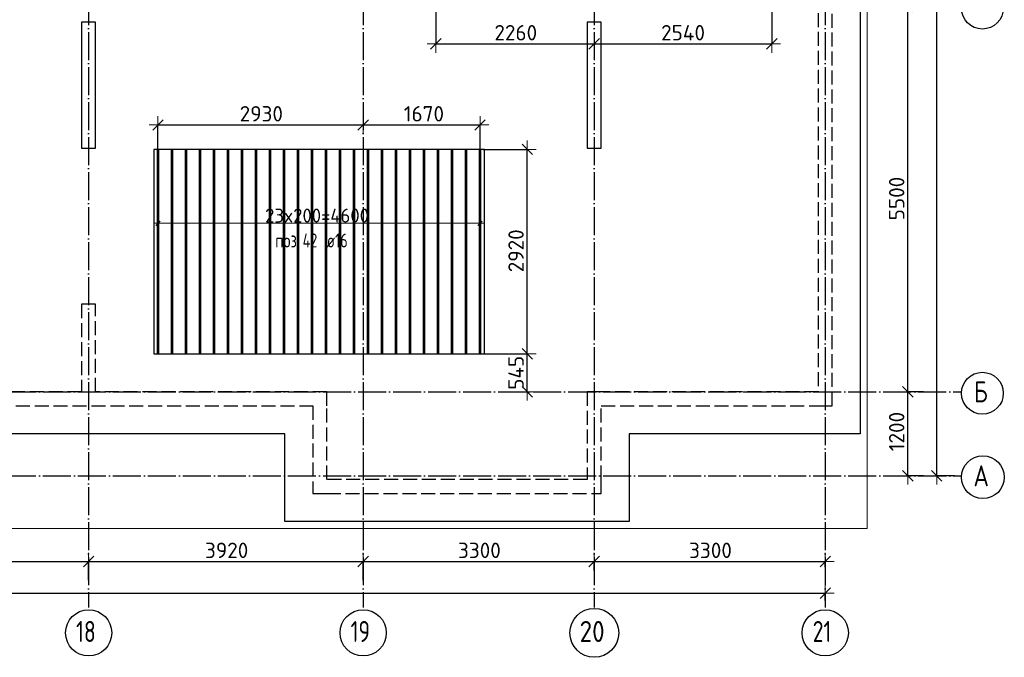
# Model space of a CAD drawing. Header units: millimetres. Extents: x 13527 to 139154, y -122592 to 61893.
# Tile 4 of 129: x 105875 to 119937, y -122592 to -113485. Entities that reach past the tile are written whole.
import ezdxf

# ---------------------------------------------------------------- set-up
doc = ezdxf.new("R2010")
doc.units = ezdxf.units.MM
doc.header["$PDMODE"] = 65
for name, pattern in [('______11', [500, 400, -50, 0, -50]), ('______2', [270, 200, -70]), ('______5', [1100, 800, -100, 100, -100])]:
    doc.linetypes.add(name, pattern=pattern)
for name, color, linetype, lineweight in [('Standard', 7, 'Continuous', 25), ('Колонна (1)', 7, 'Continuous', 35), ('Размерная линия_ общее', 7, 'Continuous', 13), ('Стена_ общее', 7, 'Continuous', 35), ('Фундамент_ общее', 7, 'Continuous', 35)]:
    doc.layers.add(name, color=color, linetype=linetype, lineweight=lineweight)
doc.layers.add('Арм.стержн.Доп. Арм. верхн.зоны У', color=7, linetype='Continuous', lineweight=35, true_color=0x739641)
doc.layers.add('Осевая линия_ общее', color=7, linetype='______5', lineweight=13, true_color=0xa0a0a0)
doc.styles.add('ISOCPEUR', font='ISOCPEUR')
doc.dimstyles.new('DIMSTYLE_16', dxfattribs={"dimtxt": 220, "dimasz": 250, "dimexe": 0, "dimexo": 0, "dimgap": 110, "dimtad": 2, "dimdec": 0, "dimrnd": 1, "dimzin": 12, "dimdsep": 46, "dimtxsty": 'ISOCPEUR', "dimblk1": 'ALL_ML_STRICH', "dimblk2": 'ALL_ML_STRICH', "dimsah": 1, "dimcen": 0, "dimclrd": 7, "dimclre": 256, "dimclrt": 7, "dimadec": 0, "dimazin": 0, "dimtfac": 1, "dimtdec": 0, "dimtix": 1, "dimtmove": 2, "dimatfit": 3, "dimfxl": 0, "dimtzin": 0, "dimlwd": 0, "dimlwe": -3, "dimarcsym": 0})
doc.dimstyles.new('DIMSTYLE_3', dxfattribs={"dimtxt": 220, "dimasz": 250, "dimexe": 0, "dimexo": 0, "dimgap": 110, "dimtad": 2, "dimdec": 0, "dimrnd": 5, "dimzin": 12, "dimdsep": 46, "dimtxsty": 'ISOCPEUR', "dimblk1": 'ALL_ML_STRICH', "dimblk2": 'ALL_ML_STRICH', "dimsah": 1, "dimcen": 0, "dimclrd": 7, "dimclre": 256, "dimclrt": 7, "dimadec": 0, "dimazin": 0, "dimtfac": 1, "dimtdec": 0, "dimtix": 1, "dimtmove": 2, "dimatfit": 3, "dimfxl": 0, "dimtvp": 1.2, "dimtzin": 0, "dimlwd": 0, "dimlwe": -3, "dimarcsym": 0})
doc.dimstyles.new('DIMSTYLE_5', dxfattribs={"dimtxt": 220, "dimasz": 250, "dimexe": 0, "dimexo": 0, "dimgap": 110, "dimtad": 2, "dimdec": 0, "dimrnd": 5, "dimzin": 12, "dimdsep": 46, "dimtxsty": 'ISOCPEUR', "dimblk1": 'ALL_ML_STRICH', "dimblk2": 'ALL_ML_STRICH', "dimsah": 1, "dimcen": 0, "dimclrd": 7, "dimclre": 256, "dimclrt": 7, "dimadec": 0, "dimazin": 0, "dimtfac": 1, "dimtdec": 0, "dimtix": 1, "dimtmove": 2, "dimatfit": 3, "dimfxl": 0, "dimtzin": 0, "dimlwd": 0, "dimlwe": -3, "dimarcsym": 0})

# ---------------------------------------------------------------- blocks, each defined once
blk = doc.blocks.new('СЛОЖНЫЙ_ОБЪЕКТ_5')
at = {"layer": 'Колонна (1)', "color": 9, "lineweight": -3, "true_color": 0xc7c7c7, "transparency": 33554687}
for p, q in [((106760, -113520), (106760, -115320)), ((106960, -113520), (106760, -113520)), ((106960, -115320), (106960, -113520)), ((113980, -113520), (113980, -115320)), ((114180, -113520), (113980, -113520)), ((114180, -115320), (114180, -113520)), ((106760, -115320), (106960, -115320)), ((113980, -115320), (114180, -115320))]:
    blk.add_line(p, q, dxfattribs=at)
at = {"layer": 'Стена_ общее', "color": 9, "linetype": '______2', "lineweight": -3, "true_color": 0xc7c7c7, "transparency": 33554687}
for p, q in [((117480, -119000), (117480, -105900)), ((117280, -106100), (117280, -118800)), ((106760, -117550), (106760, -118800)), ((106960, -117550), (106760, -117550)), ((106960, -118800), (106960, -117550)), ((106760, -118800), (103660, -118800)), ((110260, -118800), (106960, -118800)), ((110260, -119000), (110260, -118800)), ((113980, -118800), (113980, -120050)), ((114180, -118800), (113980, -118800)), ((117280, -118800), (114180, -118800)), ((103660, -119000), (110060, -119000)), ((110060, -119000), (110060, -120250)), ((110260, -120050), (110260, -119000)), ((114180, -120050), (114180, -119000)), ((114180, -119000), (117280, -119000)), ((117280, -119000), (117480, -119000)), ((113980, -120050), (110260, -120050)), ((114180, -120250), (114180, -120050)), ((110060, -120250), (110260, -120250)), ((110260, -120250), (114180, -120250))]:
    blk.add_line(p, q, dxfattribs=at)
blk = doc.blocks.new('ALL_ML_STRICH')
at = {"color": 0, "linetype": 'ByBlock', "lineweight": -2}
for p, q in [((-1, 0), (0.5, 0)), ((-0.3, -0.3), (0.3, 0.3)), ((0, -0.5), (0, 0.5))]:
    blk.add_line(p, q, dxfattribs=at)
blk = doc.blocks.new('*D385')
at = {"layer": 'DEFPOINTS', "color": 7, "linetype": 'Continuous', "lineweight": 13, "transparency": 33554687}
for p in [(110780, -114834), (107850, -114989), (107850, -115551)]:
    blk.add_point(p, dxfattribs=at)
at = {"layer": 'Размерная линия_ общее', "color": 253, "linetype": 'Continuous', "lineweight": -2, "true_color": 0xa0a0a0, "transparency": 33554687}
for p, q in [((107850, -115451), (107850, -114989)), ((110780, -114989), (110780, -114989))]:
    blk.add_line(p, q, dxfattribs=at)
at = {"layer": 'Размерная линия_ общее', "color": 7, "linetype": 'Continuous', "lineweight": -2, "transparency": 33554687}
blk.add_line((107850, -114989), (110780, -114989), dxfattribs=at)
at = {"layer": 'Размерная линия_ общее', "color": 7, "linetype": 'Continuous', "lineweight": 13, "transparency": 33554687, "xscale": 250, "yscale": 250, "zscale": 250, "rotation": 180}
blk.add_blockref('ALL_ML_STRICH', (107850, -114989), dxfattribs=at)
at = {"layer": 'Размерная линия_ общее', "color": 7, "linetype": 'Continuous', "lineweight": 13, "transparency": 33554687, "xscale": 250, "yscale": 250, "zscale": 250}
blk.add_blockref('ALL_ML_STRICH', (110780, -114989), dxfattribs=at)
at = {"layer": 'Размерная линия_ общее', "color": 7, "linetype": 'Continuous', "lineweight": 13, "transparency": 33554687, "insert": (109326, -114829), "char_height": 220, "width": 880, "attachment_point": 5, "style": 'ISOCPEUR'}
blk.add_mtext('\\A1;{2930}', dxfattribs=at)
blk = doc.blocks.new('*D386')
at = {"layer": 'DEFPOINTS', "color": 7, "linetype": 'Continuous', "lineweight": 13, "transparency": 33554687}
for p in [(110780, -114834), (110780, -114989), (112450, -115450)]:
    blk.add_point(p, dxfattribs=at)
at = {"layer": 'Размерная линия_ общее', "color": 253, "linetype": 'Continuous', "lineweight": -2, "true_color": 0xa0a0a0, "transparency": 33554687}
for p, q in [((110780, -114989), (110780, -114989)), ((112450, -115350), (112450, -114989))]:
    blk.add_line(p, q, dxfattribs=at)
at = {"layer": 'Размерная линия_ общее', "color": 7, "linetype": 'Continuous', "lineweight": -2, "transparency": 33554687}
blk.add_line((110780, -114989), (112450, -114989), dxfattribs=at)
at = {"layer": 'Размерная линия_ общее', "color": 7, "linetype": 'Continuous', "lineweight": 13, "transparency": 33554687, "xscale": 250, "yscale": 250, "zscale": 250, "rotation": 180}
blk.add_blockref('ALL_ML_STRICH', (110780, -114989), dxfattribs=at)
at = {"layer": 'Размерная линия_ общее', "color": 7, "linetype": 'Continuous', "lineweight": 13, "transparency": 33554687, "xscale": 250, "yscale": 250, "zscale": 250}
blk.add_blockref('ALL_ML_STRICH', (112450, -114989), dxfattribs=at)
at = {"layer": 'Размерная линия_ общее', "color": 7, "linetype": 'Continuous', "lineweight": 13, "transparency": 33554687, "insert": (111648, -114829), "char_height": 220, "width": 880, "attachment_point": 5, "style": 'ISOCPEUR'}
blk.add_mtext('\\A1;{1670}', dxfattribs=at)
blk = doc.blocks.new('*D387')
at = {"layer": 'DEFPOINTS', "color": 7, "linetype": 'Continuous', "lineweight": 13, "transparency": 33554687}
for p in [(112368, -118257), (112898, -118800), (113124, -118800)]:
    blk.add_point(p, dxfattribs=at)
at = {"layer": 'Размерная линия_ общее', "color": 253, "linetype": 'Continuous', "lineweight": -2, "true_color": 0xa0a0a0, "transparency": 33554687}
for p, q in [((112468, -118257), (113124, -118257)), ((113124, -118800), (113124, -118800))]:
    blk.add_line(p, q, dxfattribs=at)
at = {"layer": 'Размерная линия_ общее', "color": 7, "linetype": 'Continuous', "lineweight": -2, "transparency": 33554687}
blk.add_line((113124, -118800), (113124, -118257), dxfattribs=at)
at = {"layer": 'Размерная линия_ общее', "color": 7, "linetype": 'Continuous', "lineweight": 13, "transparency": 33554687, "xscale": 250, "yscale": 250, "zscale": 250}
for p, rotation in [((113124, -118257), 90), ((113124, -118800), 270)]:
    blk.add_blockref('ALL_ML_STRICH', p, dxfattribs=dict(at, rotation=rotation))
at = {"layer": 'Размерная линия_ общее', "color": 7, "linetype": 'Continuous', "lineweight": 13, "transparency": 33554687, "insert": (112964, -118528), "char_height": 220, "width": 660, "attachment_point": 5, "rotation": 90, "style": 'ISOCPEUR'}
blk.add_mtext('\\A1;{545}', dxfattribs=at)
blk = doc.blocks.new('*D388')
at = {"layer": 'DEFPOINTS', "color": 7, "linetype": 'Continuous', "lineweight": 13, "transparency": 33554687}
for p in [(112394, -115337), (112368, -118257), (113124, -118257)]:
    blk.add_point(p, dxfattribs=at)
at = {"layer": 'Размерная линия_ общее', "color": 253, "linetype": 'Continuous', "lineweight": -2, "true_color": 0xa0a0a0, "transparency": 33554687}
for p, q in [((112494, -115337), (113124, -115337)), ((112468, -118257), (113124, -118257))]:
    blk.add_line(p, q, dxfattribs=at)
at = {"layer": 'Размерная линия_ общее', "color": 7, "linetype": 'Continuous', "lineweight": -2, "transparency": 33554687}
blk.add_line((113124, -118257), (113124, -115337), dxfattribs=at)
at = {"layer": 'Размерная линия_ общее', "color": 7, "linetype": 'Continuous', "lineweight": 13, "transparency": 33554687, "xscale": 250, "yscale": 250, "zscale": 250}
for p, rotation in [((113124, -115337), 90), ((113124, -118257), 270)]:
    blk.add_blockref('ALL_ML_STRICH', p, dxfattribs=dict(at, rotation=rotation))
at = {"layer": 'Размерная линия_ общее', "color": 7, "linetype": 'Continuous', "lineweight": 13, "transparency": 33554687, "insert": (112964, -116786), "char_height": 220, "width": 880, "attachment_point": 5, "rotation": 90, "style": 'ISOCPEUR'}
blk.add_mtext('\\A1;{2920}', dxfattribs=at)
blk = doc.blocks.new('*D393')
at = {"layer": 'DEFPOINTS', "color": 7, "linetype": 'Continuous', "lineweight": 13, "transparency": 33554687}
for p in [(111818, -113205), (111818, -113831), (114080, -114213)]:
    blk.add_point(p, dxfattribs=at)
at = {"layer": 'Размерная линия_ общее', "color": 253, "linetype": 'Continuous', "lineweight": -2, "true_color": 0xa0a0a0, "transparency": 33554687}
for p, q in [((111818, -113305), (111818, -113831)), ((114080, -113831), (114080, -113831))]:
    blk.add_line(p, q, dxfattribs=at)
at = {"layer": 'Размерная линия_ общее', "color": 7, "linetype": 'Continuous', "lineweight": -2, "transparency": 33554687}
blk.add_line((111818, -113831), (114080, -113831), dxfattribs=at)
at = {"layer": 'Размерная линия_ общее', "color": 7, "linetype": 'Continuous', "lineweight": 13, "transparency": 33554687, "xscale": 250, "yscale": 250, "zscale": 250, "rotation": 180}
blk.add_blockref('ALL_ML_STRICH', (111818, -113831), dxfattribs=at)
at = {"layer": 'Размерная линия_ общее', "color": 7, "linetype": 'Continuous', "lineweight": 13, "transparency": 33554687, "xscale": 250, "yscale": 250, "zscale": 250}
blk.add_blockref('ALL_ML_STRICH', (114080, -113831), dxfattribs=at)
at = {"layer": 'Размерная линия_ общее', "color": 7, "linetype": 'Continuous', "lineweight": 13, "transparency": 33554687, "insert": (112960, -113671), "char_height": 220, "width": 880, "attachment_point": 5, "style": 'ISOCPEUR'}
blk.add_mtext('\\A1;{2260}', dxfattribs=at)
blk = doc.blocks.new('*D394')
at = {"layer": 'DEFPOINTS', "color": 7, "linetype": 'Continuous', "lineweight": 13, "transparency": 33554687}
for p in [(116618, -113159), (114080, -113831), (114080, -114213)]:
    blk.add_point(p, dxfattribs=at)
at = {"layer": 'Размерная линия_ общее', "color": 253, "linetype": 'Continuous', "lineweight": -2, "true_color": 0xa0a0a0, "transparency": 33554687}
for p, q in [((116618, -113259), (116618, -113831)), ((114080, -113831), (114080, -113831))]:
    blk.add_line(p, q, dxfattribs=at)
at = {"layer": 'Размерная линия_ общее', "color": 7, "linetype": 'Continuous', "lineweight": -2, "transparency": 33554687}
blk.add_line((114080, -113831), (116618, -113831), dxfattribs=at)
at = {"layer": 'Размерная линия_ общее', "color": 7, "linetype": 'Continuous', "lineweight": 13, "transparency": 33554687, "xscale": 250, "yscale": 250, "zscale": 250, "rotation": 180}
blk.add_blockref('ALL_ML_STRICH', (114080, -113831), dxfattribs=at)
at = {"layer": 'Размерная линия_ общее', "color": 7, "linetype": 'Continuous', "lineweight": 13, "transparency": 33554687, "xscale": 250, "yscale": 250, "zscale": 250}
blk.add_blockref('ALL_ML_STRICH', (116618, -113831), dxfattribs=at)
at = {"layer": 'Размерная линия_ общее', "color": 7, "linetype": 'Continuous', "lineweight": 13, "transparency": 33554687, "insert": (115349, -113671), "char_height": 220, "width": 880, "attachment_point": 5, "style": 'ISOCPEUR'}
blk.add_mtext('\\A1;{2540}', dxfattribs=at)
blk = doc.blocks.new('*D634')
at = {"layer": 'DEFPOINTS', "color": 7, "linetype": 'Continuous', "lineweight": 13, "transparency": 33554687}
for p in [(75300, -121676), (75300, -121789), (117380, -121878)]:
    blk.add_point(p, dxfattribs=at)
at = {"layer": 'Размерная линия_ общее', "color": 253, "linetype": 'Continuous', "lineweight": -2, "true_color": 0xa0a0a0, "transparency": 33554687}
for p, q in [((75300, -121689), (75300, -121676)), ((117380, -121778), (117380, -121676))]:
    blk.add_line(p, q, dxfattribs=at)
at = {"layer": 'Размерная линия_ общее', "color": 7, "linetype": 'Continuous', "lineweight": -2, "transparency": 33554687}
blk.add_line((75300, -121676), (117380, -121676), dxfattribs=at)
at = {"layer": 'Размерная линия_ общее', "color": 7, "linetype": 'Continuous', "lineweight": 13, "transparency": 33554687, "xscale": 250, "yscale": 250, "zscale": 250, "rotation": 180}
blk.add_blockref('ALL_ML_STRICH', (75300, -121676), dxfattribs=at)
at = {"layer": 'Размерная линия_ общее', "color": 7, "linetype": 'Continuous', "lineweight": 13, "transparency": 33554687, "xscale": 250, "yscale": 250, "zscale": 250}
blk.add_blockref('ALL_ML_STRICH', (117380, -121676), dxfattribs=at)
at = {"layer": 'Размерная линия_ общее', "color": 7, "linetype": 'Continuous', "lineweight": 13, "transparency": 33554687, "insert": (96340, -121516), "char_height": 220, "width": 1100, "attachment_point": 5, "style": 'ISOCPEUR'}
blk.add_mtext('\\A1;{42080}', dxfattribs=at)
blk = doc.blocks.new('*D643')
at = {"layer": 'DEFPOINTS', "color": 7, "linetype": 'Continuous', "lineweight": 13, "transparency": 33554687}
for p in [(102940, -121224), (102940, -121508), (106860, -121508)]:
    blk.add_point(p, dxfattribs=at)
at = {"layer": 'Размерная линия_ общее', "color": 253, "linetype": 'Continuous', "lineweight": -2, "true_color": 0xa0a0a0, "transparency": 33554687}
for p, q in [((102940, -121488), (102940, -121224)), ((106860, -121488), (106860, -121224))]:
    blk.add_line(p, q, dxfattribs=at)
at = {"layer": 'Размерная линия_ общее', "color": 7, "linetype": 'Continuous', "lineweight": -2, "transparency": 33554687}
blk.add_line((102940, -121224), (106860, -121224), dxfattribs=at)
at = {"layer": 'Размерная линия_ общее', "color": 7, "linetype": 'Continuous', "lineweight": 13, "transparency": 33554687, "xscale": 250, "yscale": 250, "zscale": 250, "rotation": 180}
blk.add_blockref('ALL_ML_STRICH', (102940, -121224), dxfattribs=at)
at = {"layer": 'Размерная линия_ общее', "color": 7, "linetype": 'Continuous', "lineweight": 13, "transparency": 33554687, "xscale": 250, "yscale": 250, "zscale": 250}
blk.add_blockref('ALL_ML_STRICH', (106860, -121224), dxfattribs=at)
at = {"layer": 'Размерная линия_ общее', "color": 7, "linetype": 'Continuous', "lineweight": 13, "transparency": 33554687, "insert": (104911, -121064), "char_height": 220, "width": 880, "attachment_point": 5, "style": 'ISOCPEUR'}
blk.add_mtext('\\A1;{3920}', dxfattribs=at)
blk = doc.blocks.new('*D644')
at = {"layer": 'DEFPOINTS', "color": 7, "linetype": 'Continuous', "lineweight": 13, "transparency": 33554687}
for p in [(106860, -121224), (106860, -121508), (110780, -121508)]:
    blk.add_point(p, dxfattribs=at)
at = {"layer": 'Размерная линия_ общее', "color": 253, "linetype": 'Continuous', "lineweight": -2, "true_color": 0xa0a0a0, "transparency": 33554687}
for p, q in [((106860, -121488), (106860, -121224)), ((110780, -121488), (110780, -121224))]:
    blk.add_line(p, q, dxfattribs=at)
at = {"layer": 'Размерная линия_ общее', "color": 7, "linetype": 'Continuous', "lineweight": -2, "transparency": 33554687}
blk.add_line((106860, -121224), (110780, -121224), dxfattribs=at)
at = {"layer": 'Размерная линия_ общее', "color": 7, "linetype": 'Continuous', "lineweight": 13, "transparency": 33554687, "xscale": 250, "yscale": 250, "zscale": 250, "rotation": 180}
blk.add_blockref('ALL_ML_STRICH', (106860, -121224), dxfattribs=at)
at = {"layer": 'Размерная линия_ общее', "color": 7, "linetype": 'Continuous', "lineweight": 13, "transparency": 33554687, "xscale": 250, "yscale": 250, "zscale": 250}
blk.add_blockref('ALL_ML_STRICH', (110780, -121224), dxfattribs=at)
at = {"layer": 'Размерная линия_ общее', "color": 7, "linetype": 'Continuous', "lineweight": 13, "transparency": 33554687, "insert": (108831, -121064), "char_height": 220, "width": 880, "attachment_point": 5, "style": 'ISOCPEUR'}
blk.add_mtext('\\A1;{3920}', dxfattribs=at)
blk = doc.blocks.new('*D645')
at = {"layer": 'DEFPOINTS', "color": 7, "linetype": 'Continuous', "lineweight": 13, "transparency": 33554687}
for p in [(110780, -121224), (114080, -121373), (110780, -121508)]:
    blk.add_point(p, dxfattribs=at)
at = {"layer": 'Размерная линия_ общее', "color": 253, "linetype": 'Continuous', "lineweight": -2, "true_color": 0xa0a0a0, "transparency": 33554687}
for p, q in [((110780, -121488), (110780, -121224)), ((114080, -121353), (114080, -121224))]:
    blk.add_line(p, q, dxfattribs=at)
at = {"layer": 'Размерная линия_ общее', "color": 7, "linetype": 'Continuous', "lineweight": -2, "transparency": 33554687}
blk.add_line((110780, -121224), (114080, -121224), dxfattribs=at)
at = {"layer": 'Размерная линия_ общее', "color": 7, "linetype": 'Continuous', "lineweight": 13, "transparency": 33554687, "xscale": 250, "yscale": 250, "zscale": 250, "rotation": 180}
blk.add_blockref('ALL_ML_STRICH', (110780, -121224), dxfattribs=at)
at = {"layer": 'Размерная линия_ общее', "color": 7, "linetype": 'Continuous', "lineweight": 13, "transparency": 33554687, "xscale": 250, "yscale": 250, "zscale": 250}
blk.add_blockref('ALL_ML_STRICH', (114080, -121224), dxfattribs=at)
at = {"layer": 'Размерная линия_ общее', "color": 7, "linetype": 'Continuous', "lineweight": 13, "transparency": 33554687, "insert": (112441, -121064), "char_height": 220, "width": 880, "attachment_point": 5, "style": 'ISOCPEUR'}
blk.add_mtext('\\A1;{3300}', dxfattribs=at)
blk = doc.blocks.new('*D646')
at = {"layer": 'DEFPOINTS', "color": 7, "linetype": 'Continuous', "lineweight": 13, "transparency": 33554687}
for p in [(114080, -121224), (117380, -121286), (114080, -121373)]:
    blk.add_point(p, dxfattribs=at)
at = {"layer": 'Размерная линия_ общее', "color": 253, "linetype": 'Continuous', "lineweight": -2, "true_color": 0xa0a0a0, "transparency": 33554687}
for p, q in [((114080, -121353), (114080, -121224)), ((117380, -121306), (117380, -121224))]:
    blk.add_line(p, q, dxfattribs=at)
at = {"layer": 'Размерная линия_ общее', "color": 7, "linetype": 'Continuous', "lineweight": -2, "transparency": 33554687}
blk.add_line((114080, -121224), (117380, -121224), dxfattribs=at)
at = {"layer": 'Размерная линия_ общее', "color": 7, "linetype": 'Continuous', "lineweight": 13, "transparency": 33554687, "xscale": 250, "yscale": 250, "zscale": 250, "rotation": 180}
blk.add_blockref('ALL_ML_STRICH', (114080, -121224), dxfattribs=at)
at = {"layer": 'Размерная линия_ общее', "color": 7, "linetype": 'Continuous', "lineweight": 13, "transparency": 33554687, "xscale": 250, "yscale": 250, "zscale": 250}
blk.add_blockref('ALL_ML_STRICH', (117380, -121224), dxfattribs=at)
at = {"layer": 'Размерная линия_ общее', "color": 7, "linetype": 'Continuous', "lineweight": 13, "transparency": 33554687, "insert": (115741, -121064), "char_height": 220, "width": 880, "attachment_point": 5, "style": 'ISOCPEUR'}
blk.add_mtext('\\A1;{3300}', dxfattribs=at)
blk = doc.blocks.new('*D647')
at = {"layer": 'DEFPOINTS', "color": 7, "linetype": 'Continuous', "lineweight": 13, "transparency": 33554687}
for p in [(118805, -118800), (118560, -120000), (118805, -120000)]:
    blk.add_point(p, dxfattribs=at)
at = {"layer": 'Размерная линия_ общее', "color": 253, "linetype": 'Continuous', "lineweight": -2, "true_color": 0xa0a0a0, "transparency": 33554687}
for p, q in [((118785, -118800), (118560, -118800)), ((118785, -120000), (118560, -120000))]:
    blk.add_line(p, q, dxfattribs=at)
at = {"layer": 'Размерная линия_ общее', "color": 7, "linetype": 'Continuous', "lineweight": -2, "transparency": 33554687}
blk.add_line((118560, -120000), (118560, -118800), dxfattribs=at)
at = {"layer": 'Размерная линия_ общее', "color": 7, "linetype": 'Continuous', "lineweight": 13, "transparency": 33554687, "xscale": 250, "yscale": 250, "zscale": 250}
for p, rotation in [((118560, -118800), 90), ((118560, -120000), 270)]:
    blk.add_blockref('ALL_ML_STRICH', p, dxfattribs=dict(at, rotation=rotation))
at = {"layer": 'Размерная линия_ общее', "color": 7, "linetype": 'Continuous', "lineweight": 13, "transparency": 33554687, "insert": (118400, -119367), "char_height": 220, "width": 880, "attachment_point": 5, "rotation": 90, "style": 'ISOCPEUR'}
blk.add_mtext('\\A1;{1200}', dxfattribs=at)
blk = doc.blocks.new('*D648')
at = {"layer": 'DEFPOINTS', "color": 7, "linetype": 'Continuous', "lineweight": 13, "transparency": 33554687}
for p in [(118805, -113300), (118560, -118800), (118805, -118800)]:
    blk.add_point(p, dxfattribs=at)
at = {"layer": 'Размерная линия_ общее', "color": 253, "linetype": 'Continuous', "lineweight": -2, "true_color": 0xa0a0a0, "transparency": 33554687}
for p, q in [((118785, -113300), (118560, -113300)), ((118785, -118800), (118560, -118800))]:
    blk.add_line(p, q, dxfattribs=at)
at = {"layer": 'Размерная линия_ общее', "color": 7, "linetype": 'Continuous', "lineweight": -2, "transparency": 33554687}
blk.add_line((118560, -118800), (118560, -113300), dxfattribs=at)
at = {"layer": 'Размерная линия_ общее', "color": 7, "linetype": 'Continuous', "lineweight": 13, "transparency": 33554687, "xscale": 250, "yscale": 250, "zscale": 250}
for p, rotation in [((118560, -113300), 90), ((118560, -118800), 270)]:
    blk.add_blockref('ALL_ML_STRICH', p, dxfattribs=dict(at, rotation=rotation))
at = {"layer": 'Размерная линия_ общее', "color": 7, "linetype": 'Continuous', "lineweight": 13, "transparency": 33554687, "insert": (118400, -116039), "char_height": 220, "width": 880, "attachment_point": 5, "rotation": 90, "style": 'ISOCPEUR'}
blk.add_mtext('\\A1;{5500}', dxfattribs=at)
blk = doc.blocks.new('*D652')
at = {"layer": 'DEFPOINTS', "color": 7, "linetype": 'Continuous', "lineweight": 13, "transparency": 33554687}
for p in [(119325, -104800), (118971, -120000), (119325, -120000)]:
    blk.add_point(p, dxfattribs=at)
at = {"layer": 'Размерная линия_ общее', "color": 253, "linetype": 'Continuous', "lineweight": -2, "true_color": 0xa0a0a0, "transparency": 33554687}
for p, q in [((119225, -104800), (118971, -104800)), ((119225, -120000), (118971, -120000))]:
    blk.add_line(p, q, dxfattribs=at)
at = {"layer": 'Размерная линия_ общее', "color": 7, "linetype": 'Continuous', "lineweight": -2, "transparency": 33554687}
blk.add_line((118971, -120000), (118971, -104800), dxfattribs=at)
at = {"layer": 'Размерная линия_ общее', "color": 7, "linetype": 'Continuous', "lineweight": 13, "transparency": 33554687, "xscale": 250, "yscale": 250, "zscale": 250}
for p, rotation in [((118971, -104800), 90), ((118971, -120000), 270)]:
    blk.add_blockref('ALL_ML_STRICH', p, dxfattribs=dict(at, rotation=rotation))
at = {"layer": 'Размерная линия_ общее', "color": 7, "linetype": 'Continuous', "lineweight": 13, "transparency": 33554687, "insert": (118811, -112367), "char_height": 220, "width": 1100, "attachment_point": 5, "rotation": 90, "style": 'ISOCPEUR'}
blk.add_mtext('\\A1;{15200}', dxfattribs=at)

msp = doc.modelspace()

# ---------------------------------------------------------------- linework, layer by layer
at = {"layer": 'Standard', "color": 7, "linetype": 'Continuous', "lineweight": 13, "transparency": 33554687}
msp.add_lwpolyline([(75100, -120750), (117980, -120750), (117980, -103560), (75100, -103560), (75100, -120750)], dxfattribs=at)
at = {"layer": 'Арм.стержн.Доп. Арм. верхн.зоны У', "color": 7, "linetype": 'Continuous', "lineweight": 13, "transparency": 33554687}
for p, q in [((107850.2, -116392.9), (107790.2, -116392.9)), ((112450.2, -116392.9), (112510.2, -116392.9))]:
    msp.add_line(p, q, dxfattribs=at)
at = {"layer": 'Арм.стержн.Доп. Арм. верхн.зоны У', "color": 7, "linetype": 'Continuous', "lineweight": 25, "transparency": 33554687}
for p, q in [((107820.2, -116422.9), (107880.2, -116362.9)), ((112420.2, -116422.9), (112480.2, -116362.9))]:
    msp.add_line(p, q, dxfattribs=at)
at = {"layer": 'Арм.стержн.Доп. Арм. верхн.зоны У', "color": 253, "linetype": 'Continuous', "lineweight": -3, "true_color": 0xa0a0a0, "transparency": 33554687}
for p, q in [((107850.2, -116392.9), (107850.2, -116292.9)), ((107850.2, -116392.9), (107850.2, -116492.9)), ((112450.2, -116392.9), (112450.2, -116292.9)), ((112450.2, -116392.9), (112450.2, -116492.9))]:
    msp.add_line(p, q, dxfattribs=at)
at = {"layer": 'Арм.стержн.Доп. Арм. верхн.зоны У', "color": 52, "linetype": 'Continuous', "lineweight": 25, "transparency": 33554687}
msp.add_lwpolyline([(112511.2, -118256.6), (112511.2, -115336.6), (107789.2, -115336.6), (107789.2, -118256.6), (112511.2, -118256.6)], dxfattribs=at)
at = {"layer": 'Арм.стержн.Доп. Арм. верхн.зоны У', "color": 41, "linetype": 'Continuous', "lineweight": 25, "transparency": 33554687}
for points in [[(107858.2, -115336.6), (107858.2, -118256.6), (107842.2, -118256.6), (107842.2, -115336.6), (107858.2, -115336.6)], [(108058.2, -115336.6), (108058.2, -118256.6), (108042.2, -118256.6), (108042.2, -115336.6), (108058.2, -115336.6)], [(108258.2, -115336.6), (108258.2, -118256.6), (108242.2, -118256.6), (108242.2, -115336.6), (108258.2, -115336.6)], [(108458.2, -115336.6), (108458.2, -118256.6), (108442.2, -118256.6), (108442.2, -115336.6), (108458.2, -115336.6)], [(108658.2, -115336.6), (108658.2, -118256.6), (108642.2, -118256.6), (108642.2, -115336.6), (108658.2, -115336.6)], [(108858.2, -115336.6), (108858.2, -118256.6), (108842.2, -118256.6), (108842.2, -115336.6), (108858.2, -115336.6)], [(109058.2, -115336.6), (109058.2, -118256.6), (109042.2, -118256.6), (109042.2, -115336.6), (109058.2, -115336.6)], [(109258.2, -115336.6), (109258.2, -118256.6), (109242.2, -118256.6), (109242.2, -115336.6), (109258.2, -115336.6)], [(109458.2, -115336.6), (109458.2, -118256.6), (109442.2, -118256.6), (109442.2, -115336.6), (109458.2, -115336.6)], [(109658.2, -115336.6), (109658.2, -118256.6), (109642.2, -118256.6), (109642.2, -115336.6), (109658.2, -115336.6)], [(109858.2, -115336.6), (109858.2, -118256.6), (109842.2, -118256.6), (109842.2, -115336.6), (109858.2, -115336.6)], [(110058.2, -115336.6), (110058.2, -118256.6), (110042.2, -118256.6), (110042.2, -115336.6), (110058.2, -115336.6)], [(110258.2, -115336.6), (110258.2, -118256.6), (110242.2, -118256.6), (110242.2, -115336.6), (110258.2, -115336.6)], [(110458.2, -115336.6), (110458.2, -118256.6), (110442.2, -118256.6), (110442.2, -115336.6), (110458.2, -115336.6)], [(110658.2, -115336.6), (110658.2, -118256.6), (110642.2, -118256.6), (110642.2, -115336.6), (110658.2, -115336.6)], [(110858.2, -115336.6), (110858.2, -118256.6), (110842.2, -118256.6), (110842.2, -115336.6), (110858.2, -115336.6)], [(111058.2, -115336.6), (111058.2, -118256.6), (111042.2, -118256.6), (111042.2, -115336.6), (111058.2, -115336.6)], [(111258.2, -115336.6), (111258.2, -118256.6), (111242.2, -118256.6), (111242.2, -115336.6), (111258.2, -115336.6)], [(111458.2, -115336.6), (111458.2, -118256.6), (111442.2, -118256.6), (111442.2, -115336.6), (111458.2, -115336.6)], [(111658.2, -115336.6), (111658.2, -118256.6), (111642.2, -118256.6), (111642.2, -115336.6), (111658.2, -115336.6)], [(111858.2, -115336.6), (111858.2, -118256.6), (111842.2, -118256.6), (111842.2, -115336.6), (111858.2, -115336.6)], [(112058.2, -115336.6), (112058.2, -118256.6), (112042.2, -118256.6), (112042.2, -115336.6), (112058.2, -115336.6)], [(112258.2, -115336.6), (112258.2, -118256.6), (112242.2, -118256.6), (112242.2, -115336.6), (112258.2, -115336.6)], [(112458.2, -115336.6), (112458.2, -118256.6), (112442.2, -118256.6), (112442.2, -115336.6), (112458.2, -115336.6)]]:
    msp.add_lwpolyline(points, dxfattribs=at)
at = {"layer": 'Арм.стержн.Доп. Арм. верхн.зоны У', "color": 7, "linetype": 'Continuous', "lineweight": 13, "transparency": 33554687}
msp.add_lwpolyline([(107850.2, -116392.9), (109280.2, -116392.9), (109280.2, -116392.9), (109280.2, -116392.9), (109280.2, -116392.9), (111020.2, -116392.9), (111020.2, -116392.9), (112450.2, -116392.9)], dxfattribs=at)
at = {"layer": 'Осевая линия_ общее', "color": 253, "linetype": '______11', "lineweight": -3, "true_color": 0xa0a0a0, "transparency": 33554687}
for p, q in [((106860, -103660), (106860, -121877.9)), ((110780, -103660), (110780, -121877.9)), ((114080, -103660), (114080, -121877.9)), ((117380, -103660), (117380, -121877.9)), ((75200, -118800), (119325.4, -118800)), ((75200, -120000), (119325.4, -120000))]:
    msp.add_line(p, q, dxfattribs=at)
at = {"layer": 'Осевая линия_ общее', "color": 7, "linetype": 'Continuous', "lineweight": -3, "transparency": 33554687}
for centre, radius in [((119624.1, -113319.5), 298.8), ((119624.1, -118819.5), 298.8), ((119631.2, -120019.5), 305.8), ((106860.4, -122242.4), 330.4), ((110780.4, -122242.4), 330.4), ((114081.8, -122242.4), 349.3), ((117380.4, -122242.4), 330.4)]:
    msp.add_circle(centre, radius, dxfattribs=at)
at = {"layer": 'Фундамент_ общее', "color": 7, "lineweight": 25, "transparency": 33554687}
for p, q in [((117880, -105500), (117880, -119400)), ((109660, -119400), (104060, -119400)), ((109660, -120650), (109660, -119400)), ((114580, -119400), (114580, -120650)), ((117880, -119400), (114580, -119400)), ((114580, -120650), (109660, -120650))]:
    msp.add_line(p, q, dxfattribs=at)
at = {"layer": 'Фундамент_ общее', "color": 7, "linetype": 'Continuous', "lineweight": 25, "transparency": 33554687}
for p, q in [((117880, -105500), (117880, -119400)), ((109660, -119400), (104060, -119400)), ((109660, -120650), (109660, -119400)), ((114580, -119400), (114580, -120650)), ((117880, -119400), (114580, -119400)), ((114580, -120650), (109660, -120650))]:
    msp.add_line(p, q, dxfattribs=at)

# ---------------------------------------------------------------- block references
at = {"layer": 'Стена_ общее', "color": 9, "linetype": '______2', "lineweight": -3, "true_color": 0xc7c7c7, "transparency": 33554687}
msp.add_blockref('СЛОЖНЫЙ_ОБЪЕКТ_5', (0, 0), dxfattribs=at)

# ---------------------------------------------------------------- texts
at = {"layer": 'Арм.стержн.Доп. Арм. верхн.зоны У', "color": 7, "linetype": 'Continuous', "lineweight": 13, "transparency": 33554687, "insert": (109380.2, -116382.9), "char_height": 200, "width": 1656.238, "attachment_point": 7, "style": 'ISOCPEUR'}
msp.add_mtext('\\W0.97;23x200=4600', dxfattribs=at)
at = {"layer": 'Арм.стержн.Доп. Арм. верхн.зоны У', "color": 7, "linetype": 'Continuous', "lineweight": 25, "transparency": 33554687, "char_height": 200, "attachment_point": 7, "style": 'ISOCPEUR'}
for s, insert, width in [('\\W0.73;42', (109916.3, -116738.6), 323.329), ('\\W0.74; ø16 ', (110166.3, -116738.6), 624.254), ('\\W0.77;поз.', (109524.6, -116738.6), 468.039)]:
    msp.add_mtext(s, dxfattribs=dict(at, insert=insert, width=width))
at = {"layer": 'Осевая линия_ общее', "color": 7, "linetype": 'Continuous', "lineweight": -3, "transparency": 33554687, "char_height": 300, "attachment_point": 7, "style": 'ISOCPEUR'}
for s, insert, width in [('\\W0.80;Б', (119504.1, -118950), 359.833), ('\\W0.82;А', (119496.2, -120150), 392.646), ('\\W0.75;18', (106680.4, -122372.9), 472.281), ('\\W0.75;19', (110600.4, -122372.9), 472.281), ('\\W0.87;20', (113871.8, -122372.9), 550.812), ('\\W0.75;21', (117200.4, -122372.9), 472.281)]:
    msp.add_mtext(s, dxfattribs=dict(at, insert=insert, width=width))

# ---------------------------------------------------------------- dimensions: what is measured, and where the dimension line sits
at = {"layer": 'Размерная линия_ общее', "color": 7, "linetype": 'Continuous', "lineweight": 13, "transparency": 33554687}
for base, p1, p2, dimstyle, picture, middle in [((118970.7, -104800), (119225.4, -120000), (119225.4, -104800), 'DIMSTYLE_16', '*D652', (118810.7, -112367)), ((118560, -113300), (118785.4, -118800), (118785.4, -113300), 'DIMSTYLE_5', '*D648', (118400, -116039)), ((113123.6, -115336.6), (112467.7, -118256.6), (112493.5, -115336.6), 'DIMSTYLE_5', '*D388', (112963.6, -116785.6)), ((113123.6, -118256.6), (113123.6, -118800), (112467.7, -118256.6), 'DIMSTYLE_3', '*D387', (112963.6, -118528.3)), ((118560, -118800), (118785.4, -120000), (118785.4, -118800), 'DIMSTYLE_5', '*D647', (118400, -119367))]:
    dim = msp.add_linear_dim(base=base, p1=p1, p2=p2, angle=90, dimstyle=dimstyle, override={"dimpost": '<>', "dimclrd": 7, "dimclre": 253, "dimclrt": 7, "dimlwd": 0, "dimlwe": 65533}, dxfattribs=at)
    dim.commit()
    dim.dimension.update_dxf_attribs({"geometry": picture, "text_midpoint": middle, "dimtype": 160})
for base, p1, p2, dimstyle, picture, middle in [((116618.4, -113831), (114080, -113831), (116618.4, -113258.6), 'DIMSTYLE_5', '*D394', (115349.2, -113671)), ((114080, -113831), (111818.4, -113305.1), (114080, -113831), 'DIMSTYLE_5', '*D393', (112960.2, -113671)), ((110780, -114989.5), (107850.2, -115451.3), (110780, -114989.5), 'DIMSTYLE_5', '*D385', (109326.1, -114829.5)), ((112450.2, -114989.5), (110780, -114989.5), (112450.2, -115350.3), 'DIMSTYLE_5', '*D386', (111648.1, -114829.5)), ((106860, -121224.3), (102940, -121487.9), (106860, -121487.9), 'DIMSTYLE_5', '*D643', (104911, -121064.3)), ((110780, -121224.3), (106860, -121487.9), (110780, -121487.9), 'DIMSTYLE_5', '*D644', (108831, -121064.3)), ((114080, -121224.3), (110780, -121487.9), (114080, -121353), 'DIMSTYLE_5', '*D645', (112441, -121064.3)), ((117380, -121224.3), (114080, -121353), (117380, -121306.3), 'DIMSTYLE_5', '*D646', (115741, -121064.3)), ((117380, -121675.8), (75300, -121688.9), (117380, -121777.9), 'DIMSTYLE_16', '*D634', (96340, -121515.8))]:
    dim = msp.add_linear_dim(base=base, p1=p1, p2=p2, dimstyle=dimstyle, override={"dimpost": '<>', "dimclrd": 7, "dimclre": 253, "dimclrt": 7, "dimlwd": 0, "dimlwe": 65533}, dxfattribs=at)
    dim.commit()
    dim.dimension.update_dxf_attribs({"geometry": picture, "text_midpoint": middle, "dimtype": 160})

doc.saveas('drawing.dxf')
